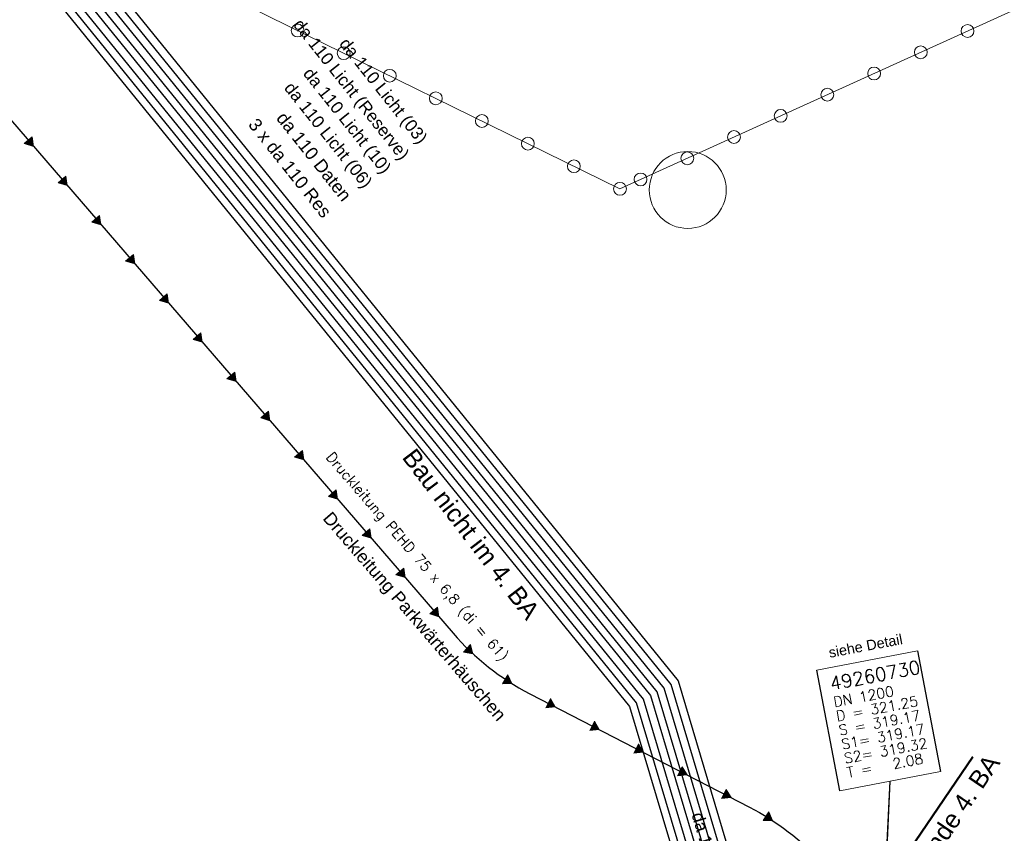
# Model space of a CAD drawing. Header units: metres. Extents: x -502 to 161, y -108 to 174.
# Tile 10 of 256: x -334 to -315, y -40 to -24. Entities that reach past the tile are written whole.
import ezdxf

# ---------------------------------------------------------------- set-up
doc = ezdxf.new("R2010")
doc.units = ezdxf.units.M
doc.header["$LTSCALE"] = 0.1
doc.linetypes.add('2-1', pattern=[0.17, 0.06, -0.025, 0.06, -0.025])
for name, color, linetype in [('BRI31-005.05-5p02-Koordinierung Lageplan 4. BA ZOB West 2022-06-15', 7, 'Continuous'), ('BRI31-005.06-5f07-Koordinierung Lageplan 4. BA ZOB Fernbusbahnh', 7, 'Continuous'), ('BRI31-005.07-5f08-Koordinierung Lageplan 4. BA Radstation - Seeterrasse 2023-05-31', 7, 'Continuous')]:
    doc.layers.add(name, color=color, linetype=linetype)
doc.styles.add('Arial', font='arial.ttf')
doc.styles.add('Txt', font='txt_____.ttf')

# ---------------------------------------------------------------- blocks, each defined once
blk = doc.blocks.new('1006')
at = {"color": 1, "linetype": 'Continuous', "lineweight": 13, "true_color": 0xff0000, "transparency": 33554687}
for p, q in [((-0.776854, -0.5), (-0.776854, 0.5)), ((0, 0), (-0.776854, 0.5)), ((0, 0), (-0.776854, -0.5))]:
    blk.add_line(p, q, dxfattribs=at)
at = {"color": 1, "linetype": 'Continuous', "true_color": 0xff0000, "transparency": 33554687}
blk.add_solid([(0, 0), (-0.776854, 0.5), (-0.776854, -0.5)], dxfattribs=at)
blk = doc.blocks.new('9141')
at = {"color": 7, "linetype": 'Continuous', "lineweight": 9, "transparency": 33554687}
blk.add_circle((0, 0), 0.25, dxfattribs=at)

msp = doc.modelspace()

# ---------------------------------------------------------------- linework, layer by layer
at = {"layer": 'BRI31-005.05-5p02-Koordinierung Lageplan 4. BA ZOB West 2022-06-15', "color": 255, "linetype": 'Continuous', "lineweight": 13, "transparency": 33554687, "flags": 128}
msp.add_lwpolyline([(-181.694, 38.893, 0.054139), (-198.436, 28.965), (-236.591, 0.344), (-264.067, -20.267), (-264.067, -20.267, -0.045833), (-278.968, -29.442), (-278.968, -29.442), (-281.731, -30.811), (-281.731, -30.811, -0.047348), (-316.383, -43.703), (-316.383, -43.703, 0.090587), (-332.98, -51.565, -0.025816), (-337.225, -54.294)], format="xyb", dxfattribs=at)
at = {"layer": 'BRI31-005.06-5f07-Koordinierung Lageplan 4. BA ZOB Fernbusbahnh', "color": 4, "linetype": 'Continuous', "lineweight": 13, "true_color": 0x00ffff, "transparency": 33554687}
for p, q in [((-284.319, -10.225, 320.244), (-322.051, -27.364)), ((-322.051, -27.364), (-346.149, -15.515, 320.293))]:
    msp.add_line(p, q, dxfattribs=at)
at = {"layer": 'BRI31-005.06-5f07-Koordinierung Lageplan 4. BA ZOB Fernbusbahnh', "color": 14, "linetype": 'Continuous', "lineweight": 25, "true_color": 0x990000, "transparency": 33554687}
msp.add_line((-316.926, -41.973), (-316.784, -38.917), dxfattribs=at)
at = {"layer": 'BRI31-005.06-5f07-Koordinierung Lageplan 4. BA ZOB Fernbusbahnh', "color": 7, "linetype": 'Continuous', "lineweight": 30, "transparency": 33554687, "flags": 128}
for points in [[(-318.866, -47.586), (-319.301, -46.123, -0.068956), (-319.476, -44.983), (-319.476, -44.983, 0.068956), (-319.65, -43.843), (-319.65, -43.843), (-321.593, -37.318), (-332.852, -23.434), (-332.852, -23.434, 0.1387), (-333.635, -22.882), (-333.635, -22.882), (-333.635, -22.882, -0.139149), (-334.551, -22.236), (-334.551, -22.236)], [(-334.435, -22.141, 0.139149), (-333.585, -22.741, -0.1387), (-332.735, -23.34), (-321.458, -37.246), (-319.506, -43.8, -0.068956), (-319.332, -44.94), (-319.332, -44.94, 0.068955), (-319.158, -46.08), (-319.158, -46.08), (-318.722, -47.543)], [(-334.785, -22.424), (-334.785, -22.424, 0.139811), (-333.729, -23.167), (-333.729, -23.167), (-333.729, -23.167, -0.137497), (-333.085, -23.622), (-333.085, -23.622), (-321.864, -37.461), (-319.938, -43.928), (-319.938, -43.928, -0.068958), (-319.763, -45.068), (-319.763, -45.068), (-319.763, -45.068, 0.068957), (-319.589, -46.208), (-319.589, -46.208), (-319.154, -47.671)], [(-319.01, -47.629), (-319.445, -46.165), (-319.445, -46.165, -0.068956), (-319.62, -45.026), (-319.62, -45.026), (-319.62, -45.026, 0.068957), (-319.794, -43.886), (-319.794, -43.886), (-321.729, -37.389), (-332.969, -23.528), (-332.969, -23.528, 0.137635), (-333.679, -23.026), (-333.679, -23.026), (-333.679, -23.026, -0.139867), (-334.668, -22.33), (-334.668, -22.33)]]:
    msp.add_lwpolyline(points, format="xyb", dxfattribs=at)
at = {"layer": 'BRI31-005.06-5f07-Koordinierung Lageplan 4. BA ZOB Fernbusbahnh', "color": 7, "linetype": 'Continuous', "lineweight": 18, "transparency": 33554687, "flags": 128}
msp.add_lwpolyline([(-318.212, -36.751), (-316.247, -36.378), (-315.801, -38.73), (-317.766, -39.103), (-318.212, -36.751)], dxfattribs=at)
at = {"layer": 'BRI31-005.06-5f07-Koordinierung Lageplan 4. BA ZOB Fernbusbahnh', "color": 14, "linetype": 'Continuous', "lineweight": 25, "true_color": 0x990000, "transparency": 33554687, "flags": 128}
msp.add_lwpolyline([(-318.212, -36.751), (-316.247, -36.378), (-315.801, -38.73), (-317.766, -39.103), (-318.212, -36.751)], dxfattribs=at)
at = {"layer": 'BRI31-005.06-5f07-Koordinierung Lageplan 4. BA ZOB Fernbusbahnh', "color": 4, "linetype": 'Continuous', "lineweight": 13, "true_color": 0x00ffff, "transparency": 33554687}
msp.add_circle((-320.729, -27.386), 0.75, dxfattribs=at)
at = {"layer": 'BRI31-005.07-5f08-Koordinierung Lageplan 4. BA Radstation - Seeterrasse 2023-05-31', "color": 7, "linetype": '2-1', "lineweight": 13, "transparency": 33554687, "flags": 128}
for points in [[(-337.053, -53.906), (-337.053, -53.906, 0.024076), (-333.124, -51.36), (-333.124, -51.36, -0.090571), (-316.448, -43.461, 0.047347), (-281.841, -30.587), (-279.077, -29.218, 0.045809), (-264.224, -20.071), (-198.594, 29.158, -0.054812), (-181.586, 39.217), (-181.586, 39.217, -0.038475), (-159.177, 47.336), (-159.177, 47.336, 0.039395), (-137.757, 55.141), (-137.192, 55.4), (-137.192, 55.4, 0.064343), (-127.446, 61.52), (-127.446, 61.52), (-122.571, 65.536, -0.170872), (-88.33, 78.059), (-82.282, 78.436), (-80.567, 79.709), (-70.98, 86.821), (-68.555, 87.666)], [(-337.053, -53.906), (-337.053, -53.906, 0.024076), (-333.124, -51.36), (-333.124, -51.36, -0.090571), (-316.448, -43.461, 0.047347), (-281.841, -30.587), (-279.077, -29.218, 0.045809), (-264.224, -20.071), (-198.594, 29.158, -0.054812), (-181.586, 39.217), (-181.586, 39.217, -0.038475), (-159.177, 47.336), (-159.177, 47.336, 0.039395), (-137.757, 55.141), (-137.192, 55.4), (-137.192, 55.4, 0.064343), (-127.446, 61.52), (-127.446, 61.52), (-122.571, 65.536, -0.170872), (-88.33, 78.059), (-82.282, 78.436), (-80.567, 79.709), (-70.98, 86.821), (-68.555, 87.666)], [(-336.978, -54.036), (-336.978, -54.036, 0.024076), (-333.036, -51.482), (-333.036, -51.482, -0.090571), (-316.409, -43.606), (-316.409, -43.606, 0.047348), (-281.775, -30.721), (-281.775, -30.721), (-279.011, -29.352, 0.045809), (-264.134, -20.191), (-198.504, 29.038), (-198.504, 29.038, -0.054812), (-181.524, 39.08), (-181.524, 39.08, -0.038475), (-159.137, 47.192), (-159.137, 47.192, 0.039395), (-137.695, 55.004), (-137.695, 55.004), (-137.129, 55.264, 0.064344), (-127.35, 61.405), (-122.476, 65.42), (-122.476, 65.42, -0.17089), (-88.325, 77.909), (-88.325, 77.909), (-82.228, 78.289), (-80.478, 79.588), (-70.909, 86.687), (-68.561, 87.506)], [(-336.978, -54.036), (-336.978, -54.036, 0.024076), (-333.036, -51.482), (-333.036, -51.482, -0.090571), (-316.409, -43.606), (-316.409, -43.606, 0.047348), (-281.775, -30.721), (-281.775, -30.721), (-279.011, -29.352, 0.045809), (-264.134, -20.191), (-198.504, 29.038), (-198.504, 29.038, -0.054812), (-181.524, 39.08), (-181.524, 39.08, -0.038475), (-159.137, 47.192), (-159.137, 47.192, 0.039395), (-137.695, 55.004), (-137.695, 55.004), (-137.129, 55.264, 0.064344), (-127.35, 61.405), (-122.476, 65.42), (-122.476, 65.42, -0.17089), (-88.325, 77.909), (-88.325, 77.909), (-82.228, 78.289), (-80.478, 79.588), (-70.909, 86.687), (-68.561, 87.506)]]:
    msp.add_lwpolyline(points, format="xyb", dxfattribs=at)

# ---------------------------------------------------------------- block references
at = {"layer": 'BRI31-005.06-5f07-Koordinierung Lageplan 4. BA ZOB Fernbusbahnh', "color": 7, "transparency": 33554687}
for name, p, xscale, yscale, zscale, rotation in [('9141', (-328.333, -24.276), 0.5, 0.5, 0.5, 153.8161193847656), ('9141', (-315.275, -24.286), 0.5, 0.5, 0.5, 204.4299270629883), ('9141', (-327.436, -24.717), 0.5, 0.5, 0.5, 153.8161193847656), ('9141', (-316.186, -24.7), 0.5, 0.5, 0.5, 204.4299270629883), ('9141', (-317.096, -25.114), 0.5, 0.5, 0.5, 204.4299270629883), ('9141', (-326.538, -25.158), 0.5, 0.5, 0.5, 153.8161193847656), ('9141', (-325.641, -25.599), 0.5, 0.5, 0.5, 153.8161193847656), ('9141', (-318.007, -25.527), 0.5, 0.5, 0.5, 204.4299270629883), ('9141', (-324.743, -26.041), 0.5, 0.5, 0.5, 153.8161193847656), ('9141', (-318.917, -25.941), 0.5, 0.5, 0.5, 204.4299270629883), ('9141', (-319.828, -26.354), 0.5, 0.5, 0.5, 204.4299270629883), ('1006', (-333.487, -26.535), 0.2000000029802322, 0.2000000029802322, 0.2000000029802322, 310.7509792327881), ('9141', (-323.846, -26.482), 0.5, 0.5, 0.5, 153.8161193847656), ('9141', (-320.738, -26.768), 0.5, 0.5, 0.5, 204.4299270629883), ('9141', (-322.949, -26.923), 0.5, 0.5, 0.5, 153.8161193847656), ('9141', (-321.649, -27.181), 0.5, 0.5, 0.5, 204.4299270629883), ('1006', (-332.828, -27.3), 0.2000000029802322, 0.2000000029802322, 0.2000000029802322, 310.7509792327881), ('9141', (-322.051, -27.364), 0.5, 0.5, 0.5, 153.8161193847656), ('1006', (-332.169, -28.064), 0.2000000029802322, 0.2000000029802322, 0.2000000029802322, 310.7509792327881), ('1006', (-331.511, -28.829), 0.2000000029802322, 0.2000000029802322, 0.2000000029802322, 310.7509792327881), ('1006', (-330.852, -29.593), 0.2000000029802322, 0.2000000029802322, 0.2000000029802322, 310.7509792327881), ('1006', (-330.193, -30.357), 0.2000000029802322, 0.2000000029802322, 0.2000000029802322, 310.7509792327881), ('1006', (-329.535, -31.122), 0.2000000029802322, 0.2000000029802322, 0.2000000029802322, 310.7509792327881), ('1006', (-328.876, -31.886), 0.2000000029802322, 0.2000000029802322, 0.2000000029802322, 310.7509792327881), ('1006', (-328.217, -32.651), 0.2000000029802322, 0.2000000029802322, 0.2000000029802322, 310.7509792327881), ('1006', (-327.558, -33.415), 0.2000000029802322, 0.2000000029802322, 0.2000000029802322, 310.7509792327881), ('1006', (-326.9, -34.18), 0.2000000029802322, 0.2000000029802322, 0.2000000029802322, 310.7509792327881), ('1006', (-326.241, -34.944), 0.2000000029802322, 0.2000000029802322, 0.2000000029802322, 310.7509792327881), ('1006', (-325.582, -35.709), 0.2000000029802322, 0.2000000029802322, 0.2000000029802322, 310.7509792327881), ('1006', (-324.918, -36.432), 0.2000000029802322, 0.2000000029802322, 0.2000000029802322, 317.1252433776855), ('1006', (-324.159, -37.013), 0.2000000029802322, 0.2000000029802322, 0.2000000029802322, 328.0933547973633), ('1006', (-323.313, -37.467), 0.2000000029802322, 0.2000000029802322, 0.2000000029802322, 332.6872123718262), ('1006', (-322.456, -37.91), 0.2000000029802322, 0.2000000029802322, 0.2000000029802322, 332.6872123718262), ('1006', (-321.599, -38.352), 0.2000000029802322, 0.2000000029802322, 0.2000000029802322, 332.6872123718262), ('1006', (-320.743, -38.795), 0.2000000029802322, 0.2000000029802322, 0.2000000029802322, 332.6872123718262), ('1006', (-319.886, -39.237), 0.2000000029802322, 0.2000000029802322, 0.2000000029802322, 332.6872123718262), ('1006', (-319.074, -39.687), 0.2000000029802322, 0.2000000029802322, 0.2000000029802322, 326.6764137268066)]:
    msp.add_blockref(name, p, dxfattribs=dict(at, xscale=xscale, yscale=yscale, zscale=zscale, rotation=rotation))

# ---------------------------------------------------------------- texts
at = {"layer": 'BRI31-005.06-5f07-Koordinierung Lageplan 4. BA ZOB Fernbusbahnh', "color": 190, "true_color": 0x7f00ff, "transparency": 33554687, "char_height": 0.24, "attachment_point": 1, "line_spacing_factor": 0.25, "style": 'Arial'}
for s, insert, rotation in [('da 110 Licht (Reserve)', (-328.245, -24.019), 308.435), ('da 110 Licht (03)', (-327.348, -24.39), 308.435), ('da 110 Licht (10)', (-328.054, -24.971), 308.435), ('da 110 Licht (06)', (-328.423, -25.252), 308.435), ('da 110 Licht (Reserve)', (-320.427, -39.5), 286.5836)]:
    msp.add_mtext(s, dxfattribs=dict(at, insert=insert, rotation=rotation))
at = {"layer": 'BRI31-005.06-5f07-Koordinierung Lageplan 4. BA ZOB Fernbusbahnh', "color": 7, "transparency": 33554687, "char_height": 0.25, "attachment_point": 1, "rotation": 308.435, "line_spacing_factor": 0.25, "style": 'Arial'}
for s, insert in [('da 110 Daten', (-328.569, -25.835)), ('3 x da 110 Res', (-329.115, -25.959))]:
    msp.add_mtext(s, dxfattribs=dict(at, insert=insert))
at = {"layer": 'BRI31-005.06-5f07-Koordinierung Lageplan 4. BA ZOB Fernbusbahnh', "color": 255, "transparency": 33554687, "insert": (-326.035, -32.392), "char_height": 0.35, "attachment_point": 1, "rotation": 307.3615, "line_spacing_factor": 0.25, "style": 'Arial'}
msp.add_mtext('Bau nicht im 4. BA', dxfattribs=at)
at = {"layer": 'BRI31-005.06-5f07-Koordinierung Lageplan 4. BA ZOB Fernbusbahnh', "color": 14, "true_color": 0x990000, "transparency": 33554687, "attachment_point": 1, "line_spacing_factor": 0.25, "style": 'Txt'}
for s, insert, char_height, rotation in [('Druckleitung PEHD 75 x 6,8 (di = 61)', (-327.641, -32.475), 0.2, 310.751), ('Druckleitung PEHD 75 x 6,8 (di = 61)', (-327.641, -32.475), 0.2, 310.751), ('49260730', (-317.979, -36.891), 0.26, 10.737), ('DN 1200', (-317.905, -37.278), 0.2, 10.737), ('D = 321.25', (-317.853, -37.554), 0.2, 10.737), ('S = 319.17', (-317.801, -37.829), 0.2, 10.737), ('S1= 319.17', (-317.749, -38.104), 0.2, 10.737), ('S2= 319.32', (-317.697, -38.379), 0.2, 10.737), ('T =   2.08', (-317.644, -38.654), 0.2, 10.737)]:
    msp.add_mtext(s, dxfattribs=dict(at, insert=insert, char_height=char_height, rotation=rotation))
at = {"layer": 'BRI31-005.06-5f07-Koordinierung Lageplan 4. BA ZOB Fernbusbahnh', "color": 1, "true_color": 0xff0000, "transparency": 33554687, "attachment_point": 1, "line_spacing_factor": 0.25, "style": 'Arial'}
for s, insert, char_height, rotation in [('Druckleitung Parkwärterhäuschen', (-327.669, -33.636), 0.25, 310.751), ('Druckleitung Parkwärterhäuschen', (-327.669, -33.636), 0.25, 310.751), ('siehe Detail', (-317.998, -36.316), 0.2, 10.7454)]:
    msp.add_mtext(s, dxfattribs=dict(at, insert=insert, char_height=char_height, rotation=rotation))

# ---------------------------------------------------------------- next in the draw order: wipeouts: each hides what was drawn before it
at = {"color": 255, "linetype": 'Continuous', "lineweight": 5, "transparency": 33554687}
msp.add_wipeout([(-318.212, -36.751), (-316.247, -36.378), (-315.801, -38.73), (-317.766, -39.103)], dxfattribs=at).dxf.layer = 'BRI31-005.06-5f07-Koordinierung Lageplan 4. BA ZOB Fernbusbahnh'

# ---------------------------------------------------------------- next in the draw order: linework, layer by layer
at = {"layer": 'BRI31-005.06-5f07-Koordinierung Lageplan 4. BA ZOB Fernbusbahnh', "color": 14, "linetype": 'Continuous', "lineweight": 20, "true_color": 0x990000, "transparency": 33554687}
msp.add_line((-316.926, -41.973), (-316.784, -38.917), dxfattribs=at)
at = {"layer": 'BRI31-005.06-5f07-Koordinierung Lageplan 4. BA ZOB Fernbusbahnh', "color": 7, "linetype": 'Continuous', "lineweight": 13, "transparency": 33554687, "flags": 128}
for points in [[(-337.053, -53.906), (-337.053, -53.906, 0.024076), (-333.124, -51.36), (-333.124, -51.36, -0.090571), (-316.448, -43.461, 0.047347), (-281.841, -30.587), (-279.077, -29.218, 0.045809), (-264.224, -20.071), (-198.594, 29.158, -0.054812), (-181.586, 39.217), (-181.586, 39.217, -0.038475), (-159.177, 47.336), (-159.177, 47.336, 0.039395), (-137.757, 55.141), (-137.192, 55.4), (-137.192, 55.4, 0.064343), (-127.446, 61.52), (-127.446, 61.52), (-122.571, 65.536, -0.170872), (-88.33, 78.059), (-82.282, 78.436), (-80.567, 79.709), (-70.98, 86.821), (-68.555, 87.666)], [(-336.978, -54.036), (-336.978, -54.036, 0.024076), (-333.036, -51.482), (-333.036, -51.482, -0.090571), (-316.409, -43.606), (-316.409, -43.606, 0.047348), (-281.775, -30.721), (-281.775, -30.721), (-279.011, -29.352, 0.045809), (-264.134, -20.191)]]:
    msp.add_lwpolyline(points, format="xyb", dxfattribs=at)
at = {"layer": 'BRI31-005.06-5f07-Koordinierung Lageplan 4. BA ZOB Fernbusbahnh', "color": 255, "linetype": 'Continuous', "lineweight": 9, "transparency": 33554687, "flags": 128}
msp.add_lwpolyline([(-181.694, 38.893, 0.054139), (-198.436, 28.965), (-236.591, 0.344), (-264.067, -20.267), (-264.067, -20.267, -0.045833), (-278.968, -29.442), (-278.968, -29.442), (-281.731, -30.811), (-281.731, -30.811, -0.047348), (-316.383, -43.703), (-316.383, -43.703, 0.090587), (-332.98, -51.565, -0.025816), (-337.225, -54.294)], format="xyb", dxfattribs=at)
at = {"layer": 'BRI31-005.06-5f07-Koordinierung Lageplan 4. BA ZOB Fernbusbahnh', "color": 190, "linetype": 'Continuous', "lineweight": 13, "true_color": 0x7f00ff, "transparency": 33554687, "flags": 128}
msp.add_lwpolyline([(-337.2, -54.337, 0.025831), (-332.949, -51.604, -0.090589), (-316.367, -43.75), (-316.367, -43.75, 0.047344), (-281.709, -30.856), (-281.709, -30.856), (-278.944, -29.487), (-278.944, -29.487, 0.045829), (-264.037, -20.307), (-264.037, -20.307), (-198.414, 28.918, -0.054812), (-181.463, 38.943)], format="xyb", dxfattribs=at)
at = {"layer": 'BRI31-005.06-5f07-Koordinierung Lageplan 4. BA ZOB Fernbusbahnh', "color": 190, "linetype": 'Continuous', "lineweight": 30, "true_color": 0x7f00ff, "transparency": 33554687, "flags": 128}
for points in [[(-333.153, -21.872), (-320.917, -36.961), (-318.931, -43.629), (-318.496, -45.091), (-318.496, -45.091, 0.391414), (-317.328, -45.783, -0.025494), (-314.671, -45.354, -0.357721), (-313.608, -46.047), (-312.914, -48.246)], [(-316.194, -59.997), (-315.578, -59.826), (-315.578, -59.826, 0.41981), (-314.886, -58.577), (-314.886, -58.577), (-318.653, -45.929, -0.019581), (-318.936, -44.822), (-318.936, -44.822, 0.01958), (-319.219, -43.714), (-319.219, -43.714), (-321.187, -37.104), (-333.386, -22.061)], [(-316.181, -60.045), (-315.419, -59.834, 0.41981), (-314.727, -58.585), (-318.509, -45.887), (-318.509, -45.887, -0.019581), (-318.792, -44.779), (-318.792, -44.779, 0.01958), (-319.075, -43.672), (-321.052, -37.032), (-333.27, -21.967)], [(-316.207, -59.948), (-315.736, -59.818, 0.41981), (-315.045, -58.569), (-318.796, -45.972, -0.019581), (-319.079, -44.865), (-319.079, -44.865, 0.01958), (-319.363, -43.757), (-319.363, -43.757), (-321.323, -37.175), (-333.502, -22.156)]]:
    msp.add_lwpolyline(points, format="xyb", dxfattribs=at)
at = {"layer": 'BRI31-005.06-5f07-Koordinierung Lageplan 4. BA ZOB Fernbusbahnh', "color": 1, "linetype": 'Continuous', "lineweight": 30, "true_color": 0xff0000, "transparency": 33554687, "flags": 128}
msp.add_lwpolyline([(-335.843, -23.801), (-325.304, -36.032), (-325.304, -36.032, 0.096008), (-323.81, -37.211), (-323.81, -37.211), (-319.527, -39.423, -0.18067), (-317.176, -42.015)], format="xyb", dxfattribs=at)
at = {"layer": 'BRI31-005.06-5f07-Koordinierung Lageplan 4. BA ZOB Fernbusbahnh', "color": 7, "linetype": 'Continuous', "lineweight": 30, "transparency": 33554687, "flags": 128}
msp.add_lwpolyline([(-277.432, -29.901), (-277.432, -29.901, -0.052775), (-316.093, -44.764), (-316.093, -44.764)], format="xyb", dxfattribs=at)
at = {"layer": 'BRI31-005.06-5f07-Koordinierung Lageplan 4. BA ZOB Fernbusbahnh', "color": 7, "linetype": 'Continuous', "lineweight": 13, "transparency": 33554687, "flags": 128}
msp.add_lwpolyline([(-318.212, -36.751), (-316.247, -36.378), (-315.801, -38.73), (-317.766, -39.103), (-318.212, -36.751)], dxfattribs=at)
at = {"layer": 'BRI31-005.06-5f07-Koordinierung Lageplan 4. BA ZOB Fernbusbahnh', "color": 14, "linetype": 'Continuous', "lineweight": 20, "true_color": 0x990000, "transparency": 33554687, "flags": 128}
msp.add_lwpolyline([(-318.212, -36.751), (-316.247, -36.378), (-315.801, -38.73), (-317.766, -39.103), (-318.212, -36.751)], dxfattribs=at)
at = {"layer": 'BRI31-005.06-5f07-Koordinierung Lageplan 4. BA ZOB Fernbusbahnh', "color": 1, "linetype": 'Continuous', "lineweight": 50, "true_color": 0xff0000, "transparency": 33554687, "flags": 128}
msp.add_lwpolyline([(-323.225, -44.908), (-318.632, -43.54), (-315.169, -38.441)], dxfattribs=at)

# ---------------------------------------------------------------- next in the draw order: texts
at = {"layer": 'BRI31-005.06-5f07-Koordinierung Lageplan 4. BA ZOB Fernbusbahnh', "color": 1, "true_color": 0xff0000, "transparency": 33554687, "insert": (-317.998, -36.316), "char_height": 0.2, "attachment_point": 1, "rotation": 10.7454, "line_spacing_factor": 0.25, "style": 'Arial'}
msp.add_mtext('siehe Detail', dxfattribs=at)
at = {"layer": 'BRI31-005.06-5f07-Koordinierung Lageplan 4. BA ZOB Fernbusbahnh', "color": 14, "true_color": 0x990000, "transparency": 33554687, "attachment_point": 1, "rotation": 10.737, "line_spacing_factor": 0.25, "style": 'Txt'}
for s, insert, char_height in [('49260730', (-317.979, -36.891), 0.26), ('DN 1200', (-317.905, -37.278), 0.2), ('D = 321.25', (-317.853, -37.554), 0.2), ('S = 319.17', (-317.801, -37.829), 0.2), ('S1= 319.17', (-317.749, -38.104), 0.2), ('S2= 319.32', (-317.697, -38.379), 0.2), ('T =   2.08', (-317.644, -38.654), 0.2)]:
    msp.add_mtext(s, dxfattribs=dict(at, insert=insert, char_height=char_height))
at = {"layer": 'BRI31-005.06-5f07-Koordinierung Lageplan 4. BA ZOB Fernbusbahnh', "color": 255, "transparency": 33554687, "insert": (-316.763, -41.081), "char_height": 0.35, "attachment_point": 1, "rotation": 55.8125, "line_spacing_factor": 0.25, "style": 'Arial'}
msp.add_mtext('Bauende 4. BA', dxfattribs=at)

doc.saveas('drawing.dxf')
